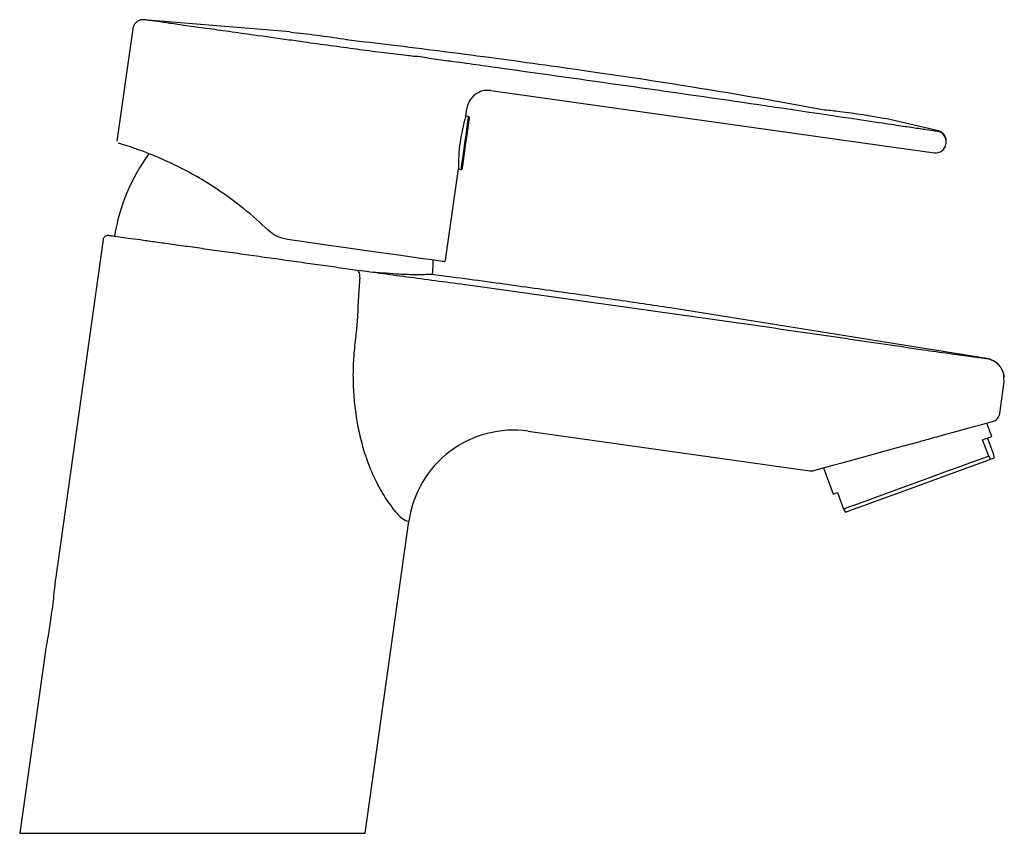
# Model space of a CAD drawing. Header units: millimetres. Extents: x 3984.173 to 3984.313, y 1748.268 to 1748.383.
import ezdxf

# ---------------------------------------------------------------- set-up
doc = ezdxf.new("R2010")
doc.units = ezdxf.units.MM
doc.layers.add('SANINDUSA', color=3, linetype='Continuous')

msp = doc.modelspace()

# ---------------------------------------------------------------- linework, layer by layer
at = {"layer": 'SANINDUSA'}
for p, q in [((3984.189559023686, 1748.381874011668), (3984.18731162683, 1748.365882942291)), ((3984.211900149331, 1748.381417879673), (3984.19114184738, 1748.383162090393)), ((3984.228507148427, 1748.378059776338), (3984.22846079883, 1748.378064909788)), ((3984.240432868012, 1748.373098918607), (3984.295997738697, 1748.365289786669)), ((3984.236894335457, 1748.369476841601), (3984.23704454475, 1748.370545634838)), ((3984.23729044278, 1748.369421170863), (3984.236894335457, 1748.369476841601)), ((3984.29645268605, 1748.368387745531), (3984.296433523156, 1748.36839067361)), ((3984.304050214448, 1748.367363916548), (3984.29653392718, 1748.369104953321)), ((3984.295997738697, 1748.365289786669), (3984.303474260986, 1748.364239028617)), ((3984.305111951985, 1748.365473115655), (3984.305133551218, 1748.365626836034)), ((3984.234017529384, 1748.349007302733), (3984.235836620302, 1748.361950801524)), ((3984.235836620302, 1748.361950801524), (3984.236232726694, 1748.361895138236)), ((3984.185348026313, 1748.351911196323), (3984.178561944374, 1748.303625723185)), ((3984.310909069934, 1748.335019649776), (3984.265937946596, 1748.342211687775)), ((3984.310909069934, 1748.335019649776), (3984.310969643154, 1748.33498878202)), ((3984.312751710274, 1748.327221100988), (3984.313382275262, 1748.331707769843)), ((3984.313382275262, 1748.331707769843), (3984.313355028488, 1748.332296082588)), ((3984.313382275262, 1748.331707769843), (3984.313355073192, 1748.332295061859)), ((3984.245748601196, 1748.324698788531), (3984.285753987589, 1748.319076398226)), ((3984.311634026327, 1748.323957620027), (3984.310945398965, 1748.325849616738)), ((3984.311184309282, 1748.321133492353), (3984.310329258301, 1748.323482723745)), ((3984.311001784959, 1748.32372750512), (3984.31185683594, 1748.321378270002)), ((3984.311456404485, 1748.320700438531), (3984.311184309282, 1748.321133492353)), ((3984.311456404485, 1748.320700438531), (3984.311926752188, 1748.320871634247)), ((3984.31185683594, 1748.321378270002), (3984.311926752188, 1748.320871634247)), ((3984.28771791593, 1748.319495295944), (3984.289081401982, 1748.315749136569)), ((3984.289713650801, 1748.315979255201), (3984.290568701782, 1748.313630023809)), ((3984.290568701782, 1748.313630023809), (3984.290840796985, 1748.313196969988)), ((3984.222571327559, 1748.267563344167), (3984.228806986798, 1748.311932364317)), ((3984.228475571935, 1748.311978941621), (3984.228806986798, 1748.311932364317)), ((3984.177139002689, 1748.293500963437), (3984.173493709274, 1748.267563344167)), ((3984.173493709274, 1748.267563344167), (3984.222571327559, 1748.267563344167))]:
    msp.add_line(p, q, dxfattribs=at)
at = {"layer": 'SANINDUSA', "flags": 128}
for points in [[(3984.236594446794, 1748.36446890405), (3984.236757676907, 1748.365630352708), (3984.236921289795, 1748.366794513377), (3984.237069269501, 1748.367847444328), (3984.237187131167, 1748.368686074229), (3984.237263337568, 1748.369228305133), (3984.237290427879, 1748.369421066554), (3984.23729044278, 1748.369421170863)], [(3984.237375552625, 1748.369308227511), (3984.237375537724, 1748.369308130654), (3984.237349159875, 1748.369120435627), (3984.237274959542, 1748.368592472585), (3984.237160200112, 1748.367775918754), (3984.237016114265, 1748.366750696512), (3984.236856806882, 1748.36561716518), (3984.236697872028, 1748.364486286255)], [(3984.236232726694, 1748.361895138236), (3984.236257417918, 1748.362070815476), (3984.236331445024, 1748.362597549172), (3984.236447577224, 1748.363423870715), (3984.236594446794, 1748.36446890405)], [(3984.236697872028, 1748.364486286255), (3984.236554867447, 1748.363468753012), (3984.236441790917, 1748.362664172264), (3984.236369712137, 1748.362151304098), (3984.236345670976, 1748.361980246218)], [(3984.233735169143, 1748.348794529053), (3984.233548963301, 1748.348820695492), (3984.232993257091, 1748.348898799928), (3984.232076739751, 1748.349027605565), (3984.230813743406, 1748.349205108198), (3984.229224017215, 1748.349428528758), (3984.227332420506, 1748.349694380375), (3984.225168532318, 1748.349998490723), (3984.222766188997, 1748.350336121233), (3984.220162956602, 1748.350701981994), (3984.217399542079, 1748.351090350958), (3984.214519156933, 1748.351495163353), (3984.21156684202, 1748.351910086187)], [(3984.232143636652, 1748.346891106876), (3984.232231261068, 1748.348258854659), (3984.232249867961, 1748.349003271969)], [(3984.304761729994, 1748.324157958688), (3984.306711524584, 1748.324691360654), (3984.308422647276, 1748.325159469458), (3984.309828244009, 1748.325544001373), (3984.310873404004, 1748.325829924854), (3984.311517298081, 1748.32600607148), (3984.311734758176, 1748.326065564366)], [(3984.28631824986, 1748.319112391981), (3984.286491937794, 1748.319159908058), (3984.287010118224, 1748.31930166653), (3984.287864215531, 1748.319535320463), (3984.289040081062, 1748.319857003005), (3984.290518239, 1748.320261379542), (3984.292274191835, 1748.320741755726), (3984.294278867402, 1748.321290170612), (3984.296499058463, 1748.321897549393), (3984.298897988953, 1748.322553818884), (3984.301435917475, 1748.323248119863)], [(3984.310329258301, 1748.323482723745), (3984.310816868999, 1748.3236602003), (3984.311194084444, 1748.323797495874), (3984.311456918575, 1748.323893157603), (3984.311602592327, 1748.32394617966), (3984.311634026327, 1748.323957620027)], [(3984.311184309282, 1748.321133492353), (3984.310091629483, 1748.320735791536), (3984.30871708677, 1748.320235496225), (3984.307104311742, 1748.319648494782), (3984.305304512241, 1748.31899342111), (3984.303374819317, 1748.318291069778), (3984.301376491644, 1748.317563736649), (3984.299372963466, 1748.316834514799), (3984.29742784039, 1748.316126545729), (3984.295602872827, 1748.315462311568), (3984.293955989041, 1748.314862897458), (3984.292539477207, 1748.314347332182), (3984.29139830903, 1748.313931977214), (3984.290568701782, 1748.313630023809)], [(3984.290840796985, 1748.313196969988), (3984.291444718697, 1748.313416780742), (3984.292377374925, 1748.31375624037), (3984.293607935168, 1748.314204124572), (3984.295095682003, 1748.314745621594), (3984.296791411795, 1748.315362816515), (3984.298639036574, 1748.316035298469), (3984.300577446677, 1748.316740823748), (3984.302542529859, 1748.317456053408), (3984.304469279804, 1748.318157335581), (3984.306293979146, 1748.31882146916), (3984.307956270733, 1748.319426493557), (3984.309401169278, 1748.319952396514), (3984.310580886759, 1748.320381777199), (3984.311456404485, 1748.320700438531)], [(3984.289081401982, 1748.315749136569), (3984.289085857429, 1748.31575075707), (3984.289177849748, 1748.315784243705), (3984.289387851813, 1748.315860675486), (3984.289713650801, 1748.315979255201)]]:
    msp.add_lwpolyline(points, dxfattribs=at)
at = {"layer": 'SANINDUSA'}
for centre, radius, start, end in [((3984.240015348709, 1748.370128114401), 0.003000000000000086, 81.99999998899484, 172.0000000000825), ((3984.260271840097, 1748.362353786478), 0.0244385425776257, 163.1692115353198, 180.9448347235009), ((3984.237276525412, 1748.369322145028), 9.999999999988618e-05, 352.0000000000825, 81.99999998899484), ((3984.303648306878, 1748.365835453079), 0.001499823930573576, 352.004556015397, 77.56145243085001), ((3984.303676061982, 1748.365674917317), 0.00145000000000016, 261.9999999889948, 352.0000000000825), ((3984.213749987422, 1748.34809631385), 0.02712977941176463, 143.8046343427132, 170.7740827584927), ((3984.236246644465, 1748.361994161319), 0.0001000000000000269, 261.9999999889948, 352.0000000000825), ((3984.23376996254, 1748.349042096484), 0.0002500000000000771, 261.9999999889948, 352.0000000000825), ((3984.311365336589, 1748.327415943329), 0.001400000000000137, 285.2999999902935, 352.0000000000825), ((3984.243661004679, 1748.3098447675), 0.01500000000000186, 81.99999998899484, 172.0000000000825), ((3984.285948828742, 1748.320462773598), 0.00140000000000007, 261.9999999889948, 285.2999999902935)]:
    msp.add_arc(centre, radius, start, end, dxfattribs=at)
for points, knots in [([(3984.19114184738, 1748.383162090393), (3984.190972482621, 1748.383156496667), (3984.190633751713, 1748.383145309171), (3984.190168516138, 1748.382916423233), (3984.189804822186, 1748.38255865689), (3984.189616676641, 1748.382183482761), (3984.189572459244, 1748.381946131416), (3984.189559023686, 1748.381874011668)], [0, 0, 0, 0, 0.225403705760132, 0.4508092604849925, 0.6762131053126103, 0.9016166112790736, 1, 1, 1, 1]), ([(3984.211739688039, 1748.380276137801), (3984.210061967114, 1748.380510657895), (3984.207119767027, 1748.380921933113), (3984.203206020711, 1748.381469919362), (3984.199966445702, 1748.381923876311), (3984.197131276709, 1748.382320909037), (3984.194756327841, 1748.382653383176), (3984.192947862, 1748.38290730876), (3984.191481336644, 1748.383113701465), (3984.191267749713, 1748.383144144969), (3984.19114184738, 1748.383162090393)], [0, 0, 0, 0, 0.1514341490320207, 0.2655683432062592, 0.3797017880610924, 0.4938216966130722, 0.6079416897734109, 0.7220495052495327, 0.8361575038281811, 1, 1, 1, 1]), ([(3984.211900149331, 1748.381417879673), (3984.21444452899, 1748.381125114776), (3984.217245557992, 1748.380802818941), (3984.220025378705, 1748.3803378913), (3984.220280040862, 1748.380294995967)], [0, 0, 0, 0, 0.8818998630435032, 0.9708563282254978, 0.9708563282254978, 0.9708563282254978, 0.9708563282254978]), ([(3984.22846079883, 1748.378064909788), (3984.227424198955, 1748.378185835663), (3984.225351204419, 1748.378427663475), (3984.221846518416, 1748.3788906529), (3984.218149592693, 1748.379391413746), (3984.214738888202, 1748.379851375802), (3984.212601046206, 1748.38016715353), (3984.211739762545, 1748.380276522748), (3984.211739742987, 1748.380276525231)], [0, 0, 0, 0, 0.2138016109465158, 0.4275608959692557, 0.6412878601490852, 0.8550024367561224, 0.9999967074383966, 1, 1, 1, 1]), ([(3984.220280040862, 1748.380294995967), (3984.222274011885, 1748.380064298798), (3984.228936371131, 1748.37928182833), (3984.240280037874, 1748.377835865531), (3984.256677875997, 1748.37556756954), (3984.272558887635, 1748.373122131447), (3984.283719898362, 1748.371126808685), (3984.287864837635, 1748.370370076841)], [0.0988593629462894, 0.0988593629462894, 0.0988593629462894, 0.0988593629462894, 0.1692495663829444, 0.3341021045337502, 0.499896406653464, 0.7497466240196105, 0.897502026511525, 0.897502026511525, 0.897502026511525, 0.897502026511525]), ([(3984.229471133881, 1748.377941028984), (3984.229471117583, 1748.377941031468), (3984.229141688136, 1748.377991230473), (3984.228824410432, 1748.378025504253), (3984.228507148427, 1748.378059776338)], [0, 0, 0, 0, 4.947388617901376e-05, 1, 1, 1, 1]), ([(3984.241986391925, 1748.376239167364), (3984.24076264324, 1748.376409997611), (3984.238278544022, 1748.376756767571), (3984.234918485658, 1748.377235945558), (3984.231954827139, 1748.377567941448), (3984.230279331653, 1748.377941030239), (3984.229471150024, 1748.377941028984), (3984.229471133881, 1748.377941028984)], [0, 0, 0, 0, 0.2750333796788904, 0.5582929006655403, 0.7769939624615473, 0.9999955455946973, 1, 1, 1, 1]), ([(3984.296433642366, 1748.368391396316), (3984.290064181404, 1748.36934352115), (3984.277812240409, 1748.371174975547), (3984.259658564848, 1748.373762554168), (3984.247877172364, 1748.375413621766), (3984.241986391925, 1748.376239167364)], [0, 0, 0, 0, 0.3512327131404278, 0.6756117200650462, 1, 1, 1, 1]), ([(3984.287864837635, 1748.370370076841), (3984.288592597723, 1748.370300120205), (3984.291499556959, 1748.370009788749), (3984.294376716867, 1748.369492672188), (3984.29653392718, 1748.369104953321)], [0.0553163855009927, 0.0553163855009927, 0.0553163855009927, 0.0553163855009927, 0.2917038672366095, 1, 1, 1, 1]), ([(3984.303971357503, 1748.367300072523), (3984.303877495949, 1748.367303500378), (3984.303689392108, 1748.367310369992), (3984.302404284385, 1748.367500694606), (3984.300510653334, 1748.367780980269), (3984.298405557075, 1748.368095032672), (3984.297008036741, 1748.368304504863), (3984.29645268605, 1748.368387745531)], [0, 0, 0, 0, 0.2132926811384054, 0.4274505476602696, 0.6423779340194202, 0.8578871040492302, 0.9999999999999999, 0.9999999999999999, 0.9999999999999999, 0.9999999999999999]), ([(3984.305144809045, 1748.365706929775), (3984.305151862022, 1748.365876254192), (3984.305165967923, 1748.366214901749), (3984.304972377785, 1748.366695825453), (3984.304642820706, 1748.367085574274), (3984.304304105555, 1748.367287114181), (3984.304096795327, 1748.367349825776), (3984.304050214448, 1748.367363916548)], [0, 0, 0, 0, 0.2331140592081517, 0.4662263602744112, 0.6993373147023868, 0.932443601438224, 1, 1, 1, 1]), ([(3984.208792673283, 1748.353261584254), (3984.207659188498, 1748.354299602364), (3984.205583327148, 1748.35620062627), (3984.202374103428, 1748.358565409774), (3984.199360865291, 1748.360504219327), (3984.19644663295, 1748.362097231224), (3984.193738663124, 1748.363374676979), (3984.191398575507, 1748.364323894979), (3984.1895054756, 1748.364995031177), (3984.188218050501, 1748.365407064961), (3984.187535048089, 1748.365606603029), (3984.187558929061, 1748.365600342), (3984.187567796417, 1748.365598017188)], [0, 0, 0, 0, 0.1201135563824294, 0.2199756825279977, 0.3197886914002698, 0.421070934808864, 0.5223466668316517, 0.6260663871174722, 0.7298024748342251, 0.8340958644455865, 0.9383973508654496, 1, 1, 1, 1]), ([(3984.186113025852, 1748.35249080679), (3984.186033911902, 1748.352491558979), (3984.185875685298, 1748.352493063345), (3984.185654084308, 1748.352395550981), (3984.185477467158, 1748.352235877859), (3984.185376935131, 1748.35205580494), (3984.185353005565, 1748.351935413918), (3984.18534439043, 1748.351892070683)], [0, 0, 0, 0, 0.2191924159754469, 0.4383812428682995, 0.6575591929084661, 0.8767142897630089, 1, 1, 1, 1]), ([(3984.221463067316, 1748.347547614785), (3984.220565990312, 1748.34767318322), (3984.218772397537, 1748.34792424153), (3984.215875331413, 1748.348330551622), (3984.212883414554, 1748.348749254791), (3984.209830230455, 1748.349176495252), (3984.206766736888, 1748.349604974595), (3984.20374267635, 1748.350027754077), (3984.200816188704, 1748.350436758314), (3984.198030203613, 1748.350826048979), (3984.195441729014, 1748.35118773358), (3984.193092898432, 1748.351515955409), (3984.191024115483, 1748.351805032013), (3984.189278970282, 1748.352048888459), (3984.18788229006, 1748.35224399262), (3984.186873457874, 1748.35238484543), (3984.186232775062, 1748.352474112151), (3984.186152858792, 1748.352485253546), (3984.186113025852, 1748.35249080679)], [0, 0, 0, 0, 0.06247710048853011, 0.1249151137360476, 0.1868350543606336, 0.2491798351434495, 0.3114382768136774, 0.3735521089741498, 0.4362129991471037, 0.498430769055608, 0.5610241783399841, 0.6236688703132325, 0.6860820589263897, 0.7490639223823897, 0.8116336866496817, 0.8744159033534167, 0.9374046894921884, 1, 1, 1, 1]), ([(3984.21156684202, 1748.351910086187), (3984.211021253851, 1748.352035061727), (3984.209990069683, 1748.352271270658), (3984.209176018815, 1748.352944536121), (3984.208792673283, 1748.353261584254)], [0, 0, 0, 0, 0.5290889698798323, 1, 1, 1, 1]), ([(3984.237219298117, 1748.345423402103), (3984.235828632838, 1748.34561286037), (3984.233050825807, 1748.345991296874), (3984.228985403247, 1748.346530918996), (3984.225082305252, 1748.347054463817), (3984.222668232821, 1748.347383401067), (3984.221463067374, 1748.347547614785)], [0, 0, 0, 0, 0.2509672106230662, 0.5012985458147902, 0.7510357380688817, 1, 1, 1, 1]), ([(3984.221813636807, 1748.346489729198), (3984.221823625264, 1748.346611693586), (3984.22184437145, 1748.346865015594), (3984.221777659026, 1748.347207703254), (3984.221646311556, 1748.347462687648), (3984.221522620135, 1748.347520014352), (3984.22146306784, 1748.347547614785)], [0, 0, 0, 0, 0.240729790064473, 0.499999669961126, 0.7592705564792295, 1, 1, 1, 1]), ([(3984.23197145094, 1748.3469581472), (3984.231945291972, 1748.346957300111), (3984.231840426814, 1748.346953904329), (3984.23103716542, 1748.346932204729), (3984.229547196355, 1748.346922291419), (3984.227197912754, 1748.34696058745), (3984.224934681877, 1748.347182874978), (3984.22361872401, 1748.347312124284)], [0, 0, 0, 0, 0.06910998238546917, 0.2770456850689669, 0.4861638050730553, 0.7012294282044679, 1, 1, 1, 1]), ([(3984.265937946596, 1748.342211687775), (3984.264671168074, 1748.342402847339), (3984.2606918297, 1748.342990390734), (3984.2536834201, 1748.344004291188), (3984.244599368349, 1748.345275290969), (3984.237258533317, 1748.346276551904), (3984.232943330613, 1748.34683707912), (3984.231972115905, 1748.346963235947)], [0.2815520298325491, 0.2815520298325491, 0.2815520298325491, 0.2815520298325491, 0.3621297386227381, 0.5345856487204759, 0.726696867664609, 0.9384881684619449, 1, 1, 1, 1]), ([(3984.221818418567, 1748.346489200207), (3984.22174468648, 1748.345577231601), (3984.221582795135, 1748.343574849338), (3984.221517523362, 1748.340820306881), (3984.221327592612, 1748.338985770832), (3984.221250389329, 1748.338240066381)], [0, 0, 0, 0, 0.3317250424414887, 0.7283587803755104, 1, 1, 1, 1]), ([(3984.301910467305, 1748.336218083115), (3984.296524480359, 1748.337007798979), (3984.285747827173, 1748.338587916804), (3984.269582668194, 1748.340914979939), (3984.25340472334, 1748.343182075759), (3984.242613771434, 1748.344676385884), (3984.237219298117, 1748.345423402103)], [0, 0, 0, 0, 0.2498785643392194, 0.499974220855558, 0.7500335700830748, 1, 1, 1, 1]), ([(3984.221250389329, 1748.338240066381), (3984.221136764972, 1748.337298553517), (3984.220911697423, 1748.335433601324), (3984.220825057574, 1748.332640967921), (3984.220924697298, 1748.329896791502), (3984.221274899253, 1748.32664667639), (3984.222000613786, 1748.323029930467), (3984.223238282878, 1748.319360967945), (3984.224462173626, 1748.316828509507), (3984.225448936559, 1748.315189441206), (3984.226441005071, 1748.313748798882), (3984.227627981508, 1748.312359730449), (3984.228192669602, 1748.312106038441), (3984.228475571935, 1748.311978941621)], [0, 0, 0, 0, 0.07938906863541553, 0.1572541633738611, 0.2341744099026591, 0.3107496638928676, 0.4350118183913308, 0.5521041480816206, 0.6610223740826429, 0.7149052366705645, 0.7691178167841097, 0.8843306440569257, 1, 1, 1, 1]), ([(3984.310969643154, 1748.33498878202), (3984.310842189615, 1748.334999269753), (3984.310650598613, 1748.335015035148), (3984.309550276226, 1748.335156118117), (3984.308455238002, 1748.335301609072), (3984.307085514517, 1748.335488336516), (3984.305499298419, 1748.335707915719), (3984.30374834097, 1748.33595324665), (3984.302524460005, 1748.336129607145), (3984.301910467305, 1748.336218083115)], [0, 0, 0, 0, 0.2455352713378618, 0.3690940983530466, 0.4940449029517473, 0.6191949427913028, 0.7455568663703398, 0.8723517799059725, 0.9999999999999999, 0.9999999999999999, 0.9999999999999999, 0.9999999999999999]), ([(3984.311699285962, 1748.334730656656), (3984.311621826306, 1748.334780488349), (3984.311382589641, 1748.334934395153), (3984.311100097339, 1748.334985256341), (3984.310909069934, 1748.335019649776)], [0, 0, 0, 0, 0.3237783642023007, 1, 1, 1, 1]), ([(3984.313355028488, 1748.332296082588), (3984.313357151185, 1748.332460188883), (3984.313361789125, 1748.332818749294), (3984.313154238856, 1748.333342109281), (3984.312862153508, 1748.333852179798), (3984.312463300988, 1748.334287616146), (3984.311859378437, 1748.334745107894), (3984.311320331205, 1748.334892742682), (3984.310969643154, 1748.334988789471)], [0, 0, 0, 0, 0.1250867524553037, 0.2733055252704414, 0.4245661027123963, 0.5758268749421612, 0.7240456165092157, 1, 1, 1, 1]), ([(3984.313405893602, 1748.332279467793), (3984.313385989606, 1748.332456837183), (3984.313345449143, 1748.332818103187), (3984.313113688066, 1748.333466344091), (3984.312671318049, 1748.334109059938), (3984.312100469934, 1748.334563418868), (3984.311845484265, 1748.334693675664), (3984.31170849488, 1748.334763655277)], [0, 0, 0, 0, 0.1031305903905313, 0.2100564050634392, 0.438581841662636, 0.6983817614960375, 1, 1, 1, 1]), ([(3984.301435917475, 1748.323248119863), (3984.301738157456, 1748.323330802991), (3984.302862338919, 1748.323638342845), (3984.303959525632, 1748.323938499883), (3984.304761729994, 1748.324157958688)], [0, 0, 0, 0, 0.2688533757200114, 1, 1, 1, 1]), ([(3984.178561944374, 1748.303625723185), (3984.178560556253, 1748.303611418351), (3984.178557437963, 1748.303579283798), (3984.178528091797, 1748.303280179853), (3984.178455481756, 1748.302561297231), (3984.178271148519, 1748.300856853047), (3984.177962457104, 1748.298409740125), (3984.177616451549, 1748.29616709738), (3984.17737674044, 1748.294778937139), (3984.177253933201, 1748.294106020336), (3984.177172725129, 1748.29367611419), (3984.177141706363, 1748.293515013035), (3984.177139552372, 1748.293503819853), (3984.177139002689, 1748.293500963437)], [0, 0, 0, 0, 0.03129667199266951, 0.07030522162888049, 0.1340015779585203, 0.2623059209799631, 0.5222066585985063, 0.7404004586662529, 0.8175815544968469, 0.8951519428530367, 0.9396742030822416, 0.9846053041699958, 1, 1, 1, 1])]:
    msp.add_open_spline(points, degree=3, knots=knots, dxfattribs=at)

doc.saveas('drawing.dxf')
